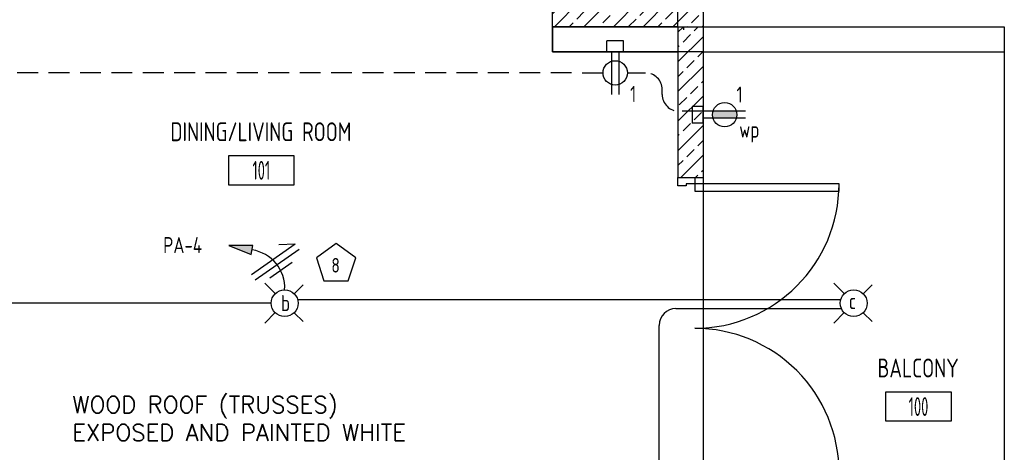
# Model space of a CAD drawing. Header units: inches. Extents: x 23373 to 33923, y 1540 to 5670.
# Tile 67 of 106: x 30240 to 30475, y 2605 to 2708. Entities that reach past the tile are written whole.
import ezdxf
from ezdxf.enums import TextEntityAlignment as Align

# ---------------------------------------------------------------- set-up
doc = ezdxf.new("R2010")
doc.units = ezdxf.units.IN
doc.header["$LTSCALE"] = 2
doc.header["$MEASUREMENT"] = 0
for name, pattern in [('DASHED', [0.75, 0.5, -0.25]), ('HIDDEN', [0.375, 0.25, -0.125]), ('HIDDEN2', [0.1875, 0.125, -0.0625])]:
    doc.linetypes.add(name, pattern=pattern)
doc.layers.get('0').update_dxf_attribs({"color": 8, "linetype": 'CONTINUOUS'})
for name, color, linetype in [('a-door', 8, 'CONTINUOUS'), ('eeLight-LINE', 5, 'CONTINUOUS'), ('eeLightDist', 200, 'CONTINUOUS'), ('eeRecepDist', 120, 'CONTINUOUS'), ('eeRecepLINE', 120, 'HIDDEN'), ('eeTelDist', 5, 'CONTINUOUS'), ('G-SYMB', 1, 'CONTINUOUS'), ('Hatch-ExisWalls', 123, 'CONTINUOUS'), ('LABELS', 2, 'CONTINUOUS'), ('RECEP-DIST', 120, 'HIDDEN2'), ('roof', 8, 'DASHED'), ('TEXT', 2, 'CONTINUOUS'), ('Walls', 1, 'CONTINUOUS')]:
    doc.layers.add(name, color=color, linetype=linetype)
doc.styles.add('100-48', font='archstyl.shx', dxfattribs={"width": 0.9, "height": 4.8})
doc.styles.add('MED', font='archstyl.shx', dxfattribs={"width": 0.8, "height": 0.125})
doc.styles.get("Standard").update_dxf_attribs({"font": 'simplex.shx'})
pattern_1 = [(45, (964.291, -41.873), (-3.5355339, 3.5355339), []), (45, (967.8267, -41.873), (-3.5355339, 3.5355339), [2.5, -1.25])]

# ---------------------------------------------------------------- blocks, each defined once
blk = doc.blocks.new('AINC-ROOMID')
at = {"layer": 'G-SYMB'}
blk.add_lwpolyline([(-0.2473, -0.3519), (0.2533, -0.3519), (0.2533, -0.1607), (-0.2473, -0.1607)], close=True, dxfattribs=at)
at = {"layer": 'G-SYMB', "color": 4, "linetype": 'Continuous', "style": 'MED', "oblique": -180, "text_generation_flag": 6}
for tag, p in [('%%UROOM-ID', (0, 0.2093)), ('%%USPAN', (0, 0))]:
    blk.add_attdef(tag, text='', height=0.125, rotation=180, dxfattribs=at).set_placement(p, align=Align.MIDDLE)
at = {"layer": 'G-SYMB', "color": 4, "linetype": 'Continuous', "style": 'MED', "text_generation_flag": 6, "width": 0.75}
blk.add_attdef('R-NUM', text='', height=0.125, rotation=180, dxfattribs=at).set_placement((0.003, -0.2563), align=Align.MIDDLE)
blk = doc.blocks.new('RECEP-gf')
at = {"layer": 'eeRecepDist'}
blk.add_hatch(color=256, dxfattribs=at).paths.add_polyline_path([(137.8165, 590.8342, 0.073698), (137.8191, 590.8518, 0.073698), (137.8165, 590.8693), (137.7006, 590.8693, 0.073698), (137.698, 590.8518, 0.073698), (137.7006, 590.8342)])
at = {"layer": 'eeRecepDist', "linetype": 'Continuous'}
for p, q in [((137.6553, 590.8693), (137.8662, 590.8693)), ((137.6553, 590.8342), (137.8662, 590.8342))]:
    blk.add_line(p, q, dxfattribs=at)
blk.add_circle((137.7585, 590.8518), 0.0606, dxfattribs=at)
blk = doc.blocks.new('Recep-1')
at = {"layer": 'eeRecepDist', "linetype": 'Continuous'}
for p, q in [((0, 0.0176), (0.2108, 0.0176)), ((0, -0.0176), (0.2108, -0.0176))]:
    blk.add_line(p, q, dxfattribs=at)
blk.add_circle((0.1032, 0), 0.0606, dxfattribs=at)
blk = doc.blocks.new('CEIL-LGT')
at = {"layer": 'eeLightDist', "linetype": 'ByBlock'}
for p, q in [((-0.0477, 0.0477), (-0.0991, 0.0991)), ((0.047, 0.047), (0.0916, 0.0916)), ((-0.047, -0.047), (-0.0987, -0.0987)), ((0.0477, -0.0477), (0.0918, -0.0918))]:
    blk.add_line(p, q, dxfattribs=at)
blk.add_circle((0, 0), 0.0667, dxfattribs=at)
blk = doc.blocks.new('HR LIGHT')
at = {"layer": 'eeLightDist', "linetype": 'Continuous'}
blk.add_hatch(color=256, dxfattribs=at).paths.add_polyline_path([(-0.2131, -0.2833), (-0.1716, -0.1701), (-0.2169, -0.1628)])
for p, q in [((-0.2169, -0.1628), (-0.2131, -0.2833)), ((-0.1716, -0.1701), (-0.2169, -0.1628)), ((-0.2131, -0.2833), (-0.1716, -0.1701))]:
    blk.add_line(p, q, dxfattribs=at)
at = {"layer": 'eeLightDist', "linetype": 'ByBlock'}
blk.add_arc((-0.0063, -0.1893), 0.1894, 88.0949, 173.0878, dxfattribs=at)
blk = doc.blocks.new('Wires')
at = {"layer": 'eeLightDist'}
for p, q in [((0, 0.1333), (0, -0.1333)), ((0.0333, 0.1333), (0.0333, -0.1333)), ((0.0333, 0.1333), (0.0768, 0.0641)), ((-0.0333, 0.0681), (-0.0333, -0.0681))]:
    blk.add_line(p, q, dxfattribs=at)
blk = doc.blocks.new('CAJA 4X4 RECEPT')
at = {"layer": 'eeRecepDist', "color": 9}
for p, q in [((24134, 2831.23), (24130, 2831.23)), ((24130, 2828.61), (24130, 2831.23)), ((24134, 2828.61), (24134, 2831.23)), ((24130, 2828.61), (24134, 2828.61))]:
    blk.add_line(p, q, dxfattribs=at)
blk = doc.blocks.new('*U5')
for points in [[(0, 0), (1.5, 0), (1.5, 2), (2, 2), (2, 4), (0, 4)], [(72, 0), (70.5, 0), (70.5, 2), (70, 2), (70, 4), (72, 4)]]:
    blk.add_lwpolyline(points)
for points in [[(3.25, 0), (3.25, -34.5), (1.5, -34.5), (1.5, 0)], [(68.75, 0), (68.75, -34.5), (70.5, -34.5), (70.5, 0)]]:
    blk.add_lwpolyline(points, close=True)
for centre, start, end in [((1.5, 0), 270, 0), ((70.5, 0), 180, 270)]:
    blk.add_arc(centre, 34.5, start, end)

msp = doc.modelspace()

# ---------------------------------------------------------------- hatches: boundary and pattern name
at = {"layer": 'Hatch-ExisWalls'}
h = msp.add_hatch(dxfattribs=at)
h.set_pattern_fill('ANSI33', color=8, scale=20)
h.set_pattern_definition([(45, (481.9546, 1.625), (-3.5355339, 3.5355339), []), (45, (485.49, 1.625), (-3.5355339, 3.5355339), [2.5, -1.25])])
h.paths.add_polyline_path([(30109.29106556, 2832.23417149), (30175.38376347, 2832.23417149), (30175.38376347, 2838.23417149), (30103.29106556, 2838.23417149), (30103.29106556, 2790.23417149), (30109.29106556, 2790.23417149)])
h.paths.add_polyline_path([(30109.29106556, 2754.23417149), (30103.29106556, 2754.23417149), (30103.29106556, 2706.23417149), (30139.29106556, 2706.23417149), (30139.29106556, 2712.23417149), (30109.29106556, 2712.23417149)])
h.paths.add_polyline_path([(30403.29106556, 2838.23417149), (30367.29106556, 2838.23417149), (30367.29106556, 2832.23417149), (30397.29106556, 2832.23417149), (30397.29106556, 2754.23417149), (30403.29106556, 2754.23417149)])
h.paths.add_polyline_path([(30403.29106556, 2754.23417149), (30397.29106556, 2754.23417149), (30397.29106556, 2712.23417149), (30367.29106556, 2712.23417149), (30367.29106556, 2706.23417149), (30403.29106556, 2706.23417149)])
h = msp.add_hatch(dxfattribs=at)
h.set_pattern_fill('ANSI33', color=8, scale=20)
h.set_pattern_definition(pattern_1)
h.paths.add_polyline_path([(30403.29106556, 2580.23417149), (30403.29106556, 2574.23417149)])
h.paths.add_polyline_path([(30475.29106556, 2706.23417149), (30475.29106556, 2700.23417149)])
h.paths.add_polyline_path([(30315.29106556, 2580.23417149), (30245.29106556, 2580.23417149), (30245.29106556, 2574.23417149), (30315.29106556, 2574.23417149)])
h = msp.add_hatch(dxfattribs=at)
h.set_pattern_fill('ANSI33', color=8, scale=20)
h.set_pattern_definition(pattern_1)
h.paths.add_polyline_path([(30403.29106556, 2598.23417149), (30397.29106689, 2598.23417149), (30397.29106689, 2574.23417149), (30403.29106556, 2574.23417149)])
h.paths.add_polyline_path([(30403.29106556, 2706.23417149), (30397.29106556, 2706.23417149), (30397.29106556, 2670.23417149), (30403.29106556, 2670.23417149)])

# ---------------------------------------------------------------- linework, layer by layer
at = {"color": 1}
for p, q in [((30475.29106556, 2700.23417149), (30475.29106556, 2580.23417149)), ((30403.29106556, 2670.23417149), (30403.29106556, 2634.23417149)), ((30403.29106556, 2634.23417149), (30403.29106556, 2598.23417149))]:
    msp.add_line(p, q, dxfattribs=at)
at = {"layer": 'eeLight-LINE', "ltscale": 2}
msp.add_line((30398.60356556, 2706.23417149), (30398.60356556, 2705.47131907), dxfattribs=at)
at = {"layer": 'eeLight-LINE', "ltscale": 10}
for p, q in [((30306.49106543, 2641.13712432), (30436.22110149, 2641.13712432)), ((30300.09106569, 2640.23417149), (30227.45937444, 2640.23417149)), ((30396.79520059, 2638.94501528), (30436.36109254, 2638.94501528)), ((30392.79520059, 2591.51494074), (30392.79520059, 2634.94501528))]:
    msp.add_line(p, q, dxfattribs=at)
msp.add_arc((30396.79520059, 2634.94501528), 4, 90, 180, dxfattribs=at)
at = {"layer": 'eeRecepLINE', "ltscale": 10}
for p, q in [((30379.38352546, 2695.1935885), (30218.45885106, 2695.28033513)), ((30385.19881294, 2695.22882767), (30389.53232324, 2695.22518658)), ((30393.52896237, 2690.07750747), (30393.52896237, 2691.22518799)), ((30403.29106556, 2686.07750747), (30397.52896237, 2686.07750747))]:
    msp.add_line(p, q, dxfattribs=at)
for centre, start, end in [((30389.52896237, 2691.22518799), 0, 89.9518590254), ((30397.52896237, 2690.07750747), 180, 270)]:
    msp.add_arc(centre, 4, start, end, dxfattribs=at)
at = {"layer": 'eeTelDist', "ltscale": 2}
msp.add_line((30403.29106556, 2684.3908355), (30403.29106556, 2686.07750747), dxfattribs=at)
at = {"layer": 'RECEP-DIST', "linetype": 'Continuous'}
msp.add_lwpolyline([(30315.58408289, 2654.52066129), (30310.87751023, 2651.10113609), (30312.67526101, 2645.56822809), (30318.49290477, 2645.56822809), (30320.29065555, 2651.10113609)], close=True, dxfattribs=at)
at = {"layer": 'roof', "ltscale": 53}
msp.add_line((30397.29106556, 2706.23417149), (30397.29106556, 2732.8460427), dxfattribs=at)
at = {"layer": 'Walls'}
for p, q in [((30403.29106556, 2838.23417149), (30403.29106556, 2706.23417149)), ((30367.29106556, 2706.23417105), (30367.29106556, 2712.23417105)), ((30397.29106556, 2706.23417237), (30367.29106556, 2706.23417237)), ((30367.29106556, 2700.23417237), (30367.29106556, 2706.23417237)), ((30367.29106556, 2706.23417149), (30403.29106556, 2706.23417149)), ((30367.29106556, 2706.23417105), (30367.29106556, 2700.23417237)), ((30397.29106556, 2706.23417149), (30397.29106556, 2670.23417149)), ((30403.29106556, 2706.23417149), (30403.29106556, 2670.23417149)), ((30403.29106556, 2706.23417149), (30475.29106556, 2706.23417149)), ((30475.29106556, 2706.23417149), (30475.29106556, 2700.23417149)), ((30367.29106556, 2700.23417237), (30397.29106556, 2700.23417149)), ((30403.29106556, 2700.23417237), (30367.29106556, 2700.23417237)), ((30403.29106556, 2700.23417149), (30475.29106556, 2700.23417149)), ((30397.29106556, 2670.23417149), (30403.29106556, 2670.23417149))]:
    msp.add_line(p, q, dxfattribs=at)

# ---------------------------------------------------------------- block references
ref = msp.add_blockref('AINC-ROOMID', (30297.61718228, 2681.17173662), dxfattribs=dict(xscale=31.40809428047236, yscale=35.94597718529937, zscale=31.40809428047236))
ref.add_attrib('%%USPAN', 'DINING/LIVING ROOM', dxfattribs={"layer": 'G-SYMB', "color": 4, "linetype": 'Continuous', "height": 4.4932471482, "rotation": 180, "style": 'MED', "text_generation_flag": 6, "width": 0.873758}).set_placement((30297.61718228, 2681.17173662), align=Align.MIDDLE)
ref.add_attrib('R-NUM', '101', dxfattribs={"layer": 'G-SYMB', "color": 4, "linetype": 'Continuous', "height": 4.493247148, "rotation": 180, "style": 'MED', "text_generation_flag": 6, "width": 0.655319}).set_placement((30297.71065204, 2671.95879187), align=Align.MIDDLE)
ref = msp.add_blockref('AINC-ROOMID', (30454.69476146, 2624.75737498), dxfattribs=dict(xscale=31.40809428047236, yscale=35.94597718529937, zscale=31.40809428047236))
ref.add_attrib('%%USPAN', 'BALCONY', dxfattribs={"layer": 'G-SYMB', "color": 4, "linetype": 'Continuous', "height": 4.493247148, "rotation": 180, "style": 'MED', "text_generation_flag": 6, "width": 0.873758}).set_placement((30454.69476146, 2624.75737498), align=Align.MIDDLE)
ref.add_attrib('R-NUM', '100', dxfattribs={"layer": 'G-SYMB', "color": 4, "linetype": 'Continuous', "height": 4.493247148, "rotation": 180, "style": 'MED', "text_generation_flag": 6, "width": 0.655319}).set_placement((30454.78823122, 2615.54443023), align=Align.MIDDLE)
at = {"layer": 'a-door', "color": 2, "linetype": 'Continuous', "lineweight": -3, "rotation": 89.99999999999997}
msp.add_blockref('*U5', (30401.29106556, 2598.23417149), dxfattribs=at)
at = {"layer": 'eeLight-LINE'}
msp.add_blockref('CAJA 4X4 RECEPT', (6250.29252223, -128.37499912), dxfattribs=at)
at = {"layer": 'eeLight-LINE', "rotation": 90}
msp.add_blockref('CAJA 4X4 RECEPT', (33231.90023661, -21446.76437185), dxfattribs=at)
at = {"layer": 'eeLight-LINE'}
for name, p, xscale, yscale, zscale, rotation in [('Wires', (30301.50593887, 2649.37187127), -48.00000000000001, 48, 48, 304.9112682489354), ('HR LIGHT', (30303.29106556, 2643.43417136), 48.00000000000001, 48.00000000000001, 48.00000000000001, 268.6959708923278)]:
    msp.add_blockref(name, p, dxfattribs=dict(at, xscale=xscale, yscale=yscale, zscale=zscale, rotation=rotation))
at = {"layer": 'eeLightDist', "xscale": 48, "yscale": 48, "zscale": 48}
for p in [(30303.29106556, 2640.23417149), (30439.29106556, 2640.23417149)]:
    msp.add_blockref('CEIL-LGT', p, dxfattribs=at)
at = {"layer": 'eeRecepDist', "xscale": 48, "yscale": 48, "zscale": 48}
for name, p, rotation in [('Recep-1', (30382.29153211, 2700.1837032), 269.9945491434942), ('RECEP-gf', (37020.86688637, 31046.11957314), 180)]:
    msp.add_blockref(name, p, dxfattribs=dict(at, rotation=rotation))

# ---------------------------------------------------------------- texts
at = {"layer": 'eeLight-LINE', "color": 4, "style": '100-48', "width": 0.9}
for s, p in [('PA-4', (30274.26056495, 2652.17966327)), ('b', (30302.40243527, 2638.34039959)), ('c', (30438.11466189, 2638.80533071))]:
    msp.add_text(s, height=3.84, dxfattribs=at).set_placement(p)
at = {"layer": 'eeRecepDist', "style": '100-48', "width": 0.9}
for s, p in [('1', (30385.85177529, 2688.26091974)), ('1', (30411.27146256, 2688.11744096)), ('wp', (30411.93362162, 2679.78289239))]:
    msp.add_text(s, height=3.84, dxfattribs=at).set_placement(p)
at = {"layer": 'LABELS', "style": '100-48', "width": 0.9}
msp.add_text('8', height=3.48769622, dxfattribs=at).set_placement((30314.46167482, 2647.53691639))
at = {"layer": 'TEXT', "color": 2, "insert": (30252.55543885, 2618.00712565), "char_height": 4.0006921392, "width": 137.254255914, "attachment_point": 1}
msp.add_mtext('{\\Fromans|c0;WOOD ROOF (TRUSSES)\\PEXPOSED AND PAINTED WHITE }', dxfattribs=at)

doc.saveas('drawing.dxf')
